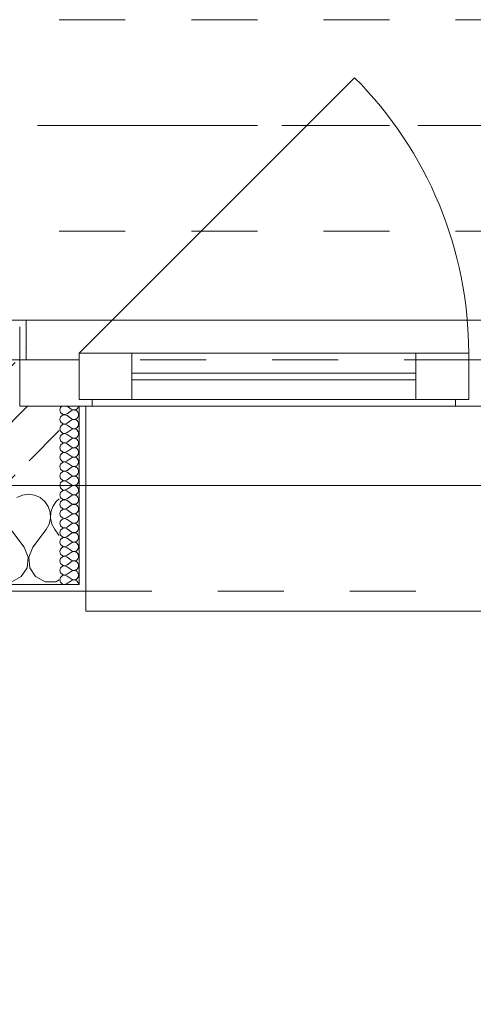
# Model space of a CAD drawing. Header units: metres. Extents: x -4 to 100, y -11 to 17.
# Tile 206 of 256: x 19.12 to 19.807, y -0.78 to 0.71. Entities that reach past the tile are written whole.
import ezdxf

# ---------------------------------------------------------------- set-up
doc = ezdxf.new("R2010")
doc.units = ezdxf.units.M
doc.header["$MEASUREMENT"] = 0
for name, pattern in [('Achse', [0.2, 0.1, -0.05, 0, -0.05]), ('Strichlinie doppelt', [0.546806, 0.264583, -0.105833, 0.070556, -0.105833]), ('Strichlinie eng', [0.115, 0.075, -0.04]), ('Untersicht', [0.1, 0.075, -0.025])]:
    doc.linetypes.add(name, pattern=pattern)
for name, color, linetype in [('152 - Bemaßung_ Beschriftung.Ausbau', 7, 'Continuous'), ('451 - Universal.Achsen Raster', 7, 'Continuous'), ('603 - Struktur.Bodenplatte_ Decke Roh', 7, 'Continuous'), ('604 - Struktur.Wand Aussen', 7, 'Continuous'), ('608 - Struktur.Träger', 7, 'Continuous'), ('650 - Abdeckung.Fußboden Aufbau', 7, 'Continuous'), ('Neubau_653 - Abdeckung.TB Verkofferung', 7, 'Continuous')]:
    doc.layers.add(name, color=color, linetype=linetype)
doc.styles.add('ERSTELLTER_STIL_2', font='txt')
doc.dimstyles.new('ERSTELLTER_STIL__5', dxfattribs={"dimtxt": 0.1, "dimasz": 0.0532, "dimexe": 0.18, "dimexo": 0.0625, "dimgap": 0, "dimtad": 1, "dimtih": 1, "dimtoh": 1, "dimzin": 0, "dimdsep": 46, "dimtxsty": 'ERSTELLTER_STIL_2', "dimblk": 'ARROWHEAD_2', "dimblk1": 'ARROWHEAD_2', "dimblk2": 'ARROWHEAD_2', "dimcen": 0.09, "dimse1": 1, "dimse2": 1, "dimclrd": 7, "dimclre": 7, "dimclrt": 7, "dimazin": 0, "dimtfac": 1, "dimtdec": 4, "dimtmove": 0, "dimatfit": 3, "dimfxl": 1, "dimtolj": 1, "dimtzin": 0, "dimarcsym": 0})
pattern_1 = [(0, (0, 0), (0, 0.08660254), [0, -0.05]), (0, (0.025, 0.0433), (0, 0.08660254), [0, -0.05])]

# ---------------------------------------------------------------- blocks, each defined once
blk = doc.blocks.new('*X122')
at = {"layer": '604 - Struktur.Wand Aussen', "color": 7, "linetype": 'Continuous', "lineweight": 5}
for p, q in [((19.1242, -0.0096), (19.1158, -0.0133)), ((19.1333, -0.0083), (19.1242, -0.0096)), ((19.1424, -0.0096), (19.1333, -0.0083)), ((19.1509, -0.0133), (19.1424, -0.0096)), ((19.1579, -0.0192), (19.1509, -0.0133)), ((19.1631, -0.0268), (19.1579, -0.0192)), ((19.1661, -0.0355), (19.1631, -0.0268)), ((19.1702, -0.0268), (19.1672, -0.0355)), ((19.1754, -0.0192), (19.1702, -0.0268)), ((19.18, -0.0154), (19.1754, -0.0192)), ((19.1645, -0.0536), (19.1665, -0.0447)), ((19.1665, -0.0447), (19.1661, -0.0355)), ((19.1672, -0.0355), (19.1668, -0.0447)), ((19.1668, -0.0447), (19.1689, -0.0536)), ((19.16, -0.0617), (19.1645, -0.0536)), ((19.1689, -0.0536), (19.1733, -0.0617)), ((19.1267, -0.0883), (19.1067, -0.0617)), ((19.14, -0.0883), (19.16, -0.0617)), ((19.18, -0.0706), (19.1733, -0.0617)), ((19.133, -0.1033), (19.1267, -0.0883)), ((19.14, -0.0883), (19.1337, -0.1033)), ((19.1314, -0.1195), (19.133, -0.1033)), ((19.1337, -0.1033), (19.1352, -0.1195)), ((19.1081, -0.1407), (19.1224, -0.133)), ((19.1224, -0.133), (19.1314, -0.1195)), ((19.1352, -0.1195), (19.1442, -0.133)), ((19.1442, -0.133), (19.1585, -0.1407)), ((19.1585, -0.1407), (19.1748, -0.1407)), ((19.1748, -0.1407), (19.18, -0.1379))]:
    blk.add_line(p, q, dxfattribs=at)
blk = doc.blocks.new('*X143')
at = {"layer": '604 - Struktur.Wand Aussen', "color": 7, "linetype": 'Continuous', "lineweight": 5}
for p, q in [((19.1818, 0.123), (19.1807, 0.1193)), ((19.1807, 0.1193), (19.1818, 0.1155)), ((19.1839, 0.125), (19.1818, 0.123)), ((19.1921, 0.125), (19.1979, 0.1207)), ((19.1979, 0.1207), (19.1996, 0.1198)), ((19.1996, 0.1198), (19.2015, 0.1193)), ((19.2015, 0.1193), (19.1996, 0.1188)), ((19.2015, 0.1193), (19.2035, 0.1194)), ((19.2035, 0.1192), (19.2015, 0.1193)), ((19.2035, 0.1194), (19.2053, 0.12)), ((19.2053, 0.12), (19.207, 0.1212)), ((19.207, 0.1212), (19.2082, 0.1227)), ((19.2082, 0.1227), (19.209, 0.1245)), ((19.209, 0.1245), (19.2091, 0.125)), ((19.1818, 0.1088), (19.1807, 0.105)), ((19.1807, 0.105), (19.1818, 0.1012)), ((19.1818, 0.1155), (19.1847, 0.1129)), ((19.1847, 0.1114), (19.1818, 0.1088)), ((19.1847, 0.1129), (19.1885, 0.1122)), ((19.1885, 0.1121), (19.1847, 0.1114)), ((19.1885, 0.1122), (19.1921, 0.1136)), ((19.1921, 0.1107), (19.1885, 0.1121)), ((19.1921, 0.1136), (19.1979, 0.1179)), ((19.1921, 0.1107), (19.1979, 0.1064)), ((19.1996, 0.1188), (19.1979, 0.1179)), ((19.1979, 0.1064), (19.1996, 0.1055)), ((19.1996, 0.1045), (19.1979, 0.1036)), ((19.1996, 0.1055), (19.2015, 0.105)), ((19.2015, 0.105), (19.1996, 0.1045)), ((19.2015, 0.105), (19.2035, 0.1051)), ((19.2035, 0.1049), (19.2015, 0.105)), ((19.2053, 0.1185), (19.2035, 0.1192)), ((19.2035, 0.1051), (19.2053, 0.1058)), ((19.2053, 0.1042), (19.2035, 0.1049)), ((19.207, 0.1174), (19.2053, 0.1185)), ((19.2053, 0.1058), (19.207, 0.1069)), ((19.2082, 0.1159), (19.207, 0.1174)), ((19.207, 0.1069), (19.2082, 0.1084)), ((19.209, 0.1141), (19.2082, 0.1159)), ((19.2082, 0.1084), (19.209, 0.1102)), ((19.2093, 0.1121), (19.209, 0.1141)), ((19.209, 0.1102), (19.2093, 0.1121)), ((19.1818, 0.0945), (19.1807, 0.0907)), ((19.1807, 0.0907), (19.1818, 0.087)), ((19.1818, 0.1012), (19.1847, 0.0986)), ((19.1847, 0.0971), (19.1818, 0.0945)), ((19.1847, 0.0986), (19.1885, 0.0979)), ((19.1885, 0.0978), (19.1847, 0.0971)), ((19.1885, 0.0979), (19.1921, 0.0993)), ((19.1921, 0.0964), (19.1885, 0.0978)), ((19.1921, 0.0993), (19.1979, 0.1036)), ((19.1921, 0.0964), (19.1979, 0.0921)), ((19.1979, 0.0921), (19.1996, 0.0912)), ((19.1996, 0.0902), (19.1979, 0.0893)), ((19.1996, 0.0912), (19.2015, 0.0907)), ((19.2015, 0.0907), (19.1996, 0.0902)), ((19.2015, 0.0907), (19.2035, 0.0908)), ((19.2035, 0.0906), (19.2015, 0.0907)), ((19.2035, 0.0908), (19.2053, 0.0915)), ((19.2053, 0.09), (19.2035, 0.0906)), ((19.207, 0.1031), (19.2053, 0.1042)), ((19.2053, 0.0915), (19.207, 0.0926)), ((19.207, 0.0888), (19.2053, 0.09)), ((19.2082, 0.1016), (19.207, 0.1031)), ((19.207, 0.0926), (19.2082, 0.0941)), ((19.209, 0.0998), (19.2082, 0.1016)), ((19.2082, 0.0941), (19.209, 0.0959)), ((19.2093, 0.0979), (19.209, 0.0998)), ((19.209, 0.0959), (19.2093, 0.0979)), ((19.1818, 0.0802), (19.1807, 0.0764)), ((19.1807, 0.0764), (19.1818, 0.0727)), ((19.1818, 0.087), (19.1847, 0.0843)), ((19.1847, 0.0828), (19.1818, 0.0802)), ((19.1847, 0.0843), (19.1885, 0.0836)), ((19.1885, 0.0835), (19.1847, 0.0828)), ((19.1885, 0.0836), (19.1921, 0.085)), ((19.1921, 0.0821), (19.1885, 0.0835)), ((19.1921, 0.085), (19.1979, 0.0893)), ((19.1921, 0.0821), (19.1979, 0.0779)), ((19.1921, 0.0707), (19.1979, 0.075)), ((19.1979, 0.0779), (19.1996, 0.0769)), ((19.1996, 0.076), (19.1979, 0.075)), ((19.1996, 0.0769), (19.2015, 0.0765)), ((19.2015, 0.0764), (19.1996, 0.076)), ((19.2015, 0.0765), (19.2035, 0.0766)), ((19.2035, 0.0763), (19.2015, 0.0764)), ((19.2035, 0.0766), (19.2053, 0.0772)), ((19.2053, 0.0757), (19.2035, 0.0763)), ((19.2053, 0.0772), (19.207, 0.0783)), ((19.207, 0.0746), (19.2053, 0.0757)), ((19.2082, 0.0873), (19.207, 0.0888)), ((19.207, 0.0783), (19.2082, 0.0798)), ((19.2082, 0.073), (19.207, 0.0746)), ((19.209, 0.0855), (19.2082, 0.0873)), ((19.2082, 0.0798), (19.209, 0.0816)), ((19.2093, 0.0836), (19.209, 0.0855)), ((19.209, 0.0816), (19.2093, 0.0836)), ((19.1818, 0.0659), (19.1807, 0.0621)), ((19.1807, 0.0621), (19.1818, 0.0584)), ((19.1818, 0.0727), (19.1847, 0.07)), ((19.1847, 0.0685), (19.1818, 0.0659)), ((19.1847, 0.07), (19.1885, 0.0693)), ((19.1885, 0.0693), (19.1847, 0.0685)), ((19.1885, 0.0693), (19.1921, 0.0707)), ((19.1921, 0.0679), (19.1885, 0.0693)), ((19.1921, 0.0679), (19.1979, 0.0636)), ((19.1921, 0.0564), (19.1979, 0.0607)), ((19.1979, 0.0636), (19.1996, 0.0626)), ((19.1996, 0.0617), (19.1979, 0.0607)), ((19.1996, 0.0626), (19.2015, 0.0622)), ((19.2015, 0.0621), (19.1996, 0.0617)), ((19.2015, 0.0622), (19.2035, 0.0623)), ((19.2035, 0.062), (19.2015, 0.0621)), ((19.2035, 0.0623), (19.2053, 0.0629)), ((19.2053, 0.0614), (19.2035, 0.062)), ((19.2053, 0.0629), (19.207, 0.064)), ((19.207, 0.0603), (19.2053, 0.0614)), ((19.207, 0.064), (19.2082, 0.0655)), ((19.2082, 0.0588), (19.207, 0.0603)), ((19.209, 0.0712), (19.2082, 0.073)), ((19.2082, 0.0655), (19.209, 0.0673)), ((19.2093, 0.0693), (19.209, 0.0712)), ((19.209, 0.0673), (19.2093, 0.0693)), ((19.1818, 0.0516), (19.1807, 0.0479)), ((19.1807, 0.0479), (19.1818, 0.0441)), ((19.1818, 0.0584), (19.1847, 0.0558)), ((19.1847, 0.0542), (19.1818, 0.0516)), ((19.1847, 0.0558), (19.1885, 0.055)), ((19.1885, 0.055), (19.1847, 0.0542)), ((19.1885, 0.055), (19.1921, 0.0564)), ((19.1921, 0.0536), (19.1885, 0.055)), ((19.1921, 0.0536), (19.1979, 0.0493)), ((19.1921, 0.0421), (19.1979, 0.0464)), ((19.1979, 0.0493), (19.1996, 0.0483)), ((19.1996, 0.0474), (19.1979, 0.0464)), ((19.1996, 0.0483), (19.2015, 0.0479)), ((19.2015, 0.0478), (19.1996, 0.0474)), ((19.2015, 0.0479), (19.2035, 0.048)), ((19.2035, 0.0477), (19.2015, 0.0478)), ((19.2035, 0.048), (19.2053, 0.0486)), ((19.2053, 0.0471), (19.2035, 0.0477)), ((19.2053, 0.0486), (19.207, 0.0497)), ((19.207, 0.046), (19.2053, 0.0471)), ((19.207, 0.0497), (19.2082, 0.0512)), ((19.2082, 0.0445), (19.207, 0.046)), ((19.209, 0.057), (19.2082, 0.0588)), ((19.2082, 0.0512), (19.209, 0.053)), ((19.2093, 0.055), (19.209, 0.057)), ((19.209, 0.053), (19.2093, 0.055)), ((19.1818, 0.0373), (19.1807, 0.0336)), ((19.1807, 0.0336), (19.1818, 0.0298)), ((19.1818, 0.0441), (19.1847, 0.0415)), ((19.1847, 0.04), (19.1818, 0.0373)), ((19.1818, 0.0298), (19.1847, 0.0272)), ((19.1847, 0.0415), (19.1885, 0.0407)), ((19.1885, 0.0407), (19.1847, 0.04)), ((19.1885, 0.0407), (19.1921, 0.0421)), ((19.1921, 0.0393), (19.1885, 0.0407)), ((19.1921, 0.0393), (19.1979, 0.035)), ((19.1921, 0.0279), (19.1979, 0.0321)), ((19.1979, 0.035), (19.1996, 0.034)), ((19.1996, 0.0331), (19.1979, 0.0321)), ((19.1996, 0.034), (19.2015, 0.0336)), ((19.2015, 0.0335), (19.1996, 0.0331)), ((19.2015, 0.0336), (19.2035, 0.0337)), ((19.2035, 0.0334), (19.2015, 0.0335)), ((19.2035, 0.0337), (19.2053, 0.0343)), ((19.2053, 0.0328), (19.2035, 0.0334)), ((19.2053, 0.0343), (19.207, 0.0354)), ((19.207, 0.0317), (19.2053, 0.0328)), ((19.207, 0.0354), (19.2082, 0.037)), ((19.2082, 0.0302), (19.207, 0.0317)), ((19.209, 0.0427), (19.2082, 0.0445)), ((19.2082, 0.037), (19.209, 0.0388)), ((19.209, 0.0284), (19.2082, 0.0302)), ((19.2093, 0.0407), (19.209, 0.0427)), ((19.209, 0.0388), (19.2093, 0.0407)), ((19.1818, 0.023), (19.1807, 0.0193)), ((19.1807, 0.0193), (19.1818, 0.0155)), ((19.1847, 0.0257), (19.1818, 0.023)), ((19.1818, 0.0155), (19.1847, 0.0129)), ((19.1847, 0.0272), (19.1885, 0.0265)), ((19.1885, 0.0264), (19.1847, 0.0257)), ((19.1885, 0.0265), (19.1921, 0.0279)), ((19.1921, 0.025), (19.1885, 0.0264)), ((19.1921, 0.025), (19.1979, 0.0207)), ((19.1921, 0.0136), (19.1979, 0.0179)), ((19.1979, 0.0207), (19.1996, 0.0198)), ((19.1996, 0.0188), (19.1979, 0.0179)), ((19.1996, 0.0198), (19.2015, 0.0193)), ((19.2015, 0.0193), (19.1996, 0.0188)), ((19.2015, 0.0193), (19.2035, 0.0194)), ((19.2035, 0.0192), (19.2015, 0.0193)), ((19.2035, 0.0194), (19.2053, 0.02)), ((19.2053, 0.0185), (19.2035, 0.0192)), ((19.2053, 0.02), (19.207, 0.0212)), ((19.207, 0.0174), (19.2053, 0.0185)), ((19.207, 0.0212), (19.2082, 0.0227)), ((19.2082, 0.0159), (19.207, 0.0174)), ((19.2082, 0.0227), (19.209, 0.0245)), ((19.209, 0.0141), (19.2082, 0.0159)), ((19.2093, 0.0264), (19.209, 0.0284)), ((19.209, 0.0245), (19.2093, 0.0264)), ((19.1818, 0.0088), (19.1807, 0.005)), ((19.1807, 0.005), (19.1818, 0.0012)), ((19.1847, 0.0114), (19.1818, 0.0088)), ((19.1818, 0.0012), (19.1847, -0.0014)), ((19.1847, 0.0129), (19.1885, 0.0122)), ((19.1885, 0.0121), (19.1847, 0.0114)), ((19.1885, 0.0122), (19.1921, 0.0136)), ((19.1921, 0.0107), (19.1885, 0.0121)), ((19.1921, 0.0107), (19.1979, 0.0064)), ((19.1921, -0.0007), (19.1979, 0.0036)), ((19.1979, 0.0064), (19.1996, 0.0055)), ((19.1996, 0.0045), (19.1979, 0.0036)), ((19.1996, 0.0055), (19.2015, 0.005)), ((19.2015, 0.005), (19.1996, 0.0045)), ((19.2015, 0.005), (19.2035, 0.0051)), ((19.2035, 0.0049), (19.2015, 0.005)), ((19.2035, 0.0051), (19.2053, 0.0058)), ((19.2053, 0.0042), (19.2035, 0.0049)), ((19.2053, 0.0058), (19.207, 0.0069)), ((19.207, 0.0031), (19.2053, 0.0042)), ((19.207, 0.0069), (19.2082, 0.0084)), ((19.2082, 0.0016), (19.207, 0.0031)), ((19.2082, 0.0084), (19.209, 0.0102)), ((19.209, -0.0002), (19.2082, 0.0016)), ((19.2093, 0.0121), (19.209, 0.0141)), ((19.209, 0.0102), (19.2093, 0.0121)), ((19.1818, -0.0055), (19.1807, -0.0093)), ((19.1807, -0.0093), (19.1818, -0.013)), ((19.1847, -0.0029), (19.1818, -0.0055)), ((19.1818, -0.013), (19.1847, -0.0157)), ((19.1847, -0.0014), (19.1885, -0.0021)), ((19.1885, -0.0022), (19.1847, -0.0029)), ((19.1885, -0.0021), (19.1921, -0.0007)), ((19.1921, -0.0036), (19.1885, -0.0022)), ((19.1921, -0.0036), (19.1979, -0.0079)), ((19.1921, -0.015), (19.1979, -0.0107)), ((19.1979, -0.0079), (19.1996, -0.0088)), ((19.1996, -0.0098), (19.1979, -0.0107)), ((19.1996, -0.0088), (19.2015, -0.0093)), ((19.2015, -0.0093), (19.1996, -0.0098)), ((19.2015, -0.0093), (19.2035, -0.0092)), ((19.2035, -0.0094), (19.2015, -0.0093)), ((19.2035, -0.0092), (19.2053, -0.0085)), ((19.2053, -0.01), (19.2035, -0.0094)), ((19.2053, -0.0085), (19.207, -0.0074)), ((19.207, -0.0112), (19.2053, -0.01)), ((19.207, -0.0074), (19.2082, -0.0059)), ((19.2082, -0.0127), (19.207, -0.0112)), ((19.2082, -0.0059), (19.209, -0.0041)), ((19.209, -0.0145), (19.2082, -0.0127)), ((19.2093, -0.0021), (19.209, -0.0002)), ((19.209, -0.0041), (19.2093, -0.0021)), ((19.2093, -0.0164), (19.209, -0.0145)), ((19.1818, -0.0198), (19.1807, -0.0236)), ((19.1807, -0.0236), (19.1818, -0.0273)), ((19.1847, -0.0172), (19.1818, -0.0198)), ((19.1818, -0.0273), (19.1847, -0.03)), ((19.1847, -0.0157), (19.1885, -0.0164)), ((19.1885, -0.0165), (19.1847, -0.0172)), ((19.1885, -0.0164), (19.1921, -0.015)), ((19.1921, -0.0179), (19.1885, -0.0165)), ((19.1885, -0.0307), (19.1921, -0.0293)), ((19.1921, -0.0179), (19.1979, -0.0221)), ((19.1921, -0.0293), (19.1979, -0.025)), ((19.1979, -0.0221), (19.1996, -0.0231)), ((19.1996, -0.024), (19.1979, -0.025)), ((19.1996, -0.0231), (19.2015, -0.0235)), ((19.2015, -0.0236), (19.1996, -0.024)), ((19.2015, -0.0235), (19.2035, -0.0234)), ((19.2035, -0.0237), (19.2015, -0.0236)), ((19.2035, -0.0234), (19.2053, -0.0228)), ((19.2053, -0.0243), (19.2035, -0.0237)), ((19.2053, -0.0228), (19.207, -0.0217)), ((19.207, -0.0254), (19.2053, -0.0243)), ((19.207, -0.0217), (19.2082, -0.0202)), ((19.2082, -0.027), (19.207, -0.0254)), ((19.2082, -0.0202), (19.209, -0.0184)), ((19.209, -0.0288), (19.2082, -0.027)), ((19.209, -0.0184), (19.2093, -0.0164)), ((19.2093, -0.0307), (19.209, -0.0288)), ((19.1818, -0.0341), (19.1807, -0.0379)), ((19.1807, -0.0379), (19.1818, -0.0416)), ((19.1847, -0.0315), (19.1818, -0.0341)), ((19.1818, -0.0416), (19.1847, -0.0442)), ((19.1847, -0.03), (19.1885, -0.0307)), ((19.1885, -0.0307), (19.1847, -0.0315)), ((19.1847, -0.0442), (19.1885, -0.045)), ((19.1921, -0.0321), (19.1885, -0.0307)), ((19.1885, -0.045), (19.1921, -0.0436)), ((19.1921, -0.0321), (19.1979, -0.0364)), ((19.1921, -0.0436), (19.1979, -0.0393)), ((19.1979, -0.0364), (19.1996, -0.0374)), ((19.1996, -0.0383), (19.1979, -0.0393)), ((19.1996, -0.0374), (19.2015, -0.0378)), ((19.2015, -0.0379), (19.1996, -0.0383)), ((19.2015, -0.0378), (19.2035, -0.0377)), ((19.2035, -0.038), (19.2015, -0.0379)), ((19.2035, -0.0377), (19.2053, -0.0371)), ((19.2053, -0.0386), (19.2035, -0.038)), ((19.2053, -0.0371), (19.207, -0.036)), ((19.207, -0.0397), (19.2053, -0.0386)), ((19.207, -0.036), (19.2082, -0.0345)), ((19.2082, -0.0412), (19.207, -0.0397)), ((19.2082, -0.0345), (19.209, -0.0327)), ((19.209, -0.043), (19.2082, -0.0412)), ((19.209, -0.0327), (19.2093, -0.0307)), ((19.2093, -0.045), (19.209, -0.043)), ((19.1818, -0.0484), (19.1807, -0.0521)), ((19.1807, -0.0521), (19.1818, -0.0559)), ((19.1847, -0.0458), (19.1818, -0.0484)), ((19.1818, -0.0559), (19.1847, -0.0585)), ((19.1885, -0.045), (19.1847, -0.0458)), ((19.1847, -0.0585), (19.1885, -0.0593)), ((19.1885, -0.0593), (19.1847, -0.06)), ((19.1921, -0.0464), (19.1885, -0.045)), ((19.1885, -0.0593), (19.1921, -0.0579)), ((19.1921, -0.0607), (19.1885, -0.0593)), ((19.1921, -0.0464), (19.1979, -0.0507)), ((19.1921, -0.0579), (19.1979, -0.0536)), ((19.1979, -0.0507), (19.1996, -0.0517)), ((19.1996, -0.0526), (19.1979, -0.0536)), ((19.1996, -0.0517), (19.2015, -0.0521)), ((19.2015, -0.0522), (19.1996, -0.0526)), ((19.2015, -0.0521), (19.2035, -0.052)), ((19.2035, -0.0523), (19.2015, -0.0522)), ((19.2035, -0.052), (19.2053, -0.0514)), ((19.2053, -0.0529), (19.2035, -0.0523)), ((19.2053, -0.0514), (19.207, -0.0503)), ((19.207, -0.054), (19.2053, -0.0529)), ((19.207, -0.0503), (19.2082, -0.0488)), ((19.2082, -0.0555), (19.207, -0.054)), ((19.2082, -0.0488), (19.209, -0.047)), ((19.209, -0.0573), (19.2082, -0.0555)), ((19.209, -0.047), (19.2093, -0.045)), ((19.2093, -0.0593), (19.209, -0.0573)), ((19.209, -0.0612), (19.2093, -0.0593)), ((19.1818, -0.0627), (19.1807, -0.0664)), ((19.1807, -0.0664), (19.1818, -0.0702)), ((19.1847, -0.06), (19.1818, -0.0627)), ((19.1818, -0.0702), (19.1847, -0.0728)), ((19.1847, -0.0743), (19.1818, -0.077)), ((19.1847, -0.0728), (19.1885, -0.0735)), ((19.1885, -0.0736), (19.1847, -0.0743)), ((19.1885, -0.0735), (19.1921, -0.0721)), ((19.1921, -0.075), (19.1885, -0.0736)), ((19.1921, -0.0607), (19.1979, -0.065)), ((19.1921, -0.0721), (19.1979, -0.0679)), ((19.1979, -0.065), (19.1996, -0.066)), ((19.1996, -0.0669), (19.1979, -0.0679)), ((19.1996, -0.066), (19.2015, -0.0664)), ((19.2015, -0.0665), (19.1996, -0.0669)), ((19.2015, -0.0664), (19.2035, -0.0663)), ((19.2035, -0.0666), (19.2015, -0.0665)), ((19.2035, -0.0663), (19.2053, -0.0657)), ((19.2053, -0.0672), (19.2035, -0.0666)), ((19.2053, -0.0657), (19.207, -0.0646)), ((19.207, -0.0683), (19.2053, -0.0672)), ((19.207, -0.0646), (19.2082, -0.063)), ((19.2082, -0.0698), (19.207, -0.0683)), ((19.2082, -0.063), (19.209, -0.0612)), ((19.209, -0.0716), (19.2082, -0.0698)), ((19.2093, -0.0736), (19.209, -0.0716)), ((19.209, -0.0755), (19.2093, -0.0736)), ((19.1818, -0.077), (19.1807, -0.0807)), ((19.1807, -0.0807), (19.1818, -0.0845)), ((19.1818, -0.0845), (19.1847, -0.0871)), ((19.1847, -0.0886), (19.1818, -0.0912)), ((19.1847, -0.0871), (19.1885, -0.0878)), ((19.1885, -0.0879), (19.1847, -0.0886)), ((19.1885, -0.0878), (19.1921, -0.0864)), ((19.1921, -0.0893), (19.1885, -0.0879)), ((19.1921, -0.075), (19.1979, -0.0793)), ((19.1921, -0.0864), (19.1979, -0.0821)), ((19.1921, -0.0893), (19.1979, -0.0936)), ((19.1979, -0.0793), (19.1996, -0.0802)), ((19.1996, -0.0812), (19.1979, -0.0821)), ((19.1996, -0.0802), (19.2015, -0.0807)), ((19.2015, -0.0807), (19.1996, -0.0812)), ((19.2015, -0.0807), (19.2035, -0.0806)), ((19.2035, -0.0808), (19.2015, -0.0807)), ((19.2035, -0.0806), (19.2053, -0.08)), ((19.2053, -0.0815), (19.2035, -0.0808)), ((19.2053, -0.08), (19.207, -0.0788)), ((19.207, -0.0826), (19.2053, -0.0815)), ((19.207, -0.0788), (19.2082, -0.0773)), ((19.2082, -0.0841), (19.207, -0.0826)), ((19.2082, -0.0773), (19.209, -0.0755)), ((19.209, -0.0859), (19.2082, -0.0841)), ((19.2093, -0.0879), (19.209, -0.0859)), ((19.209, -0.0898), (19.2093, -0.0879)), ((19.1818, -0.0912), (19.1807, -0.095)), ((19.1807, -0.095), (19.1818, -0.0988)), ((19.1818, -0.0988), (19.1847, -0.1014)), ((19.1847, -0.1029), (19.1818, -0.1055)), ((19.1847, -0.1014), (19.1885, -0.1021)), ((19.1885, -0.1022), (19.1847, -0.1029)), ((19.1885, -0.1021), (19.1921, -0.1007)), ((19.1921, -0.1036), (19.1885, -0.1022)), ((19.1921, -0.1007), (19.1979, -0.0964)), ((19.1921, -0.1036), (19.1979, -0.1079)), ((19.1979, -0.0936), (19.1996, -0.0945)), ((19.1996, -0.0955), (19.1979, -0.0964)), ((19.1996, -0.0945), (19.2015, -0.095)), ((19.2015, -0.095), (19.1996, -0.0955)), ((19.2015, -0.095), (19.2035, -0.0949)), ((19.2035, -0.0951), (19.2015, -0.095)), ((19.2035, -0.0949), (19.2053, -0.0942)), ((19.2053, -0.0958), (19.2035, -0.0951)), ((19.2053, -0.0942), (19.207, -0.0931)), ((19.207, -0.0969), (19.2053, -0.0958)), ((19.207, -0.0931), (19.2082, -0.0916)), ((19.2082, -0.0984), (19.207, -0.0969)), ((19.2082, -0.0916), (19.209, -0.0898)), ((19.209, -0.1002), (19.2082, -0.0984)), ((19.2082, -0.1059), (19.209, -0.1041)), ((19.2093, -0.1021), (19.209, -0.1002)), ((19.209, -0.1041), (19.2093, -0.1021)), ((19.1818, -0.1055), (19.1807, -0.1093)), ((19.1807, -0.1093), (19.1818, -0.113)), ((19.1818, -0.113), (19.1847, -0.1157)), ((19.1847, -0.1172), (19.1818, -0.1198)), ((19.1847, -0.1157), (19.1885, -0.1164)), ((19.1885, -0.1165), (19.1847, -0.1172)), ((19.1885, -0.1164), (19.1921, -0.115)), ((19.1921, -0.1179), (19.1885, -0.1165)), ((19.1921, -0.115), (19.1979, -0.1107)), ((19.1921, -0.1179), (19.1979, -0.1221)), ((19.1979, -0.1079), (19.1996, -0.1088)), ((19.1996, -0.1098), (19.1979, -0.1107)), ((19.1996, -0.1088), (19.2015, -0.1093)), ((19.2015, -0.1093), (19.1996, -0.1098)), ((19.2015, -0.1093), (19.2035, -0.1092)), ((19.2035, -0.1094), (19.2015, -0.1093)), ((19.2035, -0.1092), (19.2053, -0.1085)), ((19.2053, -0.11), (19.2035, -0.1094)), ((19.2053, -0.1085), (19.207, -0.1074)), ((19.207, -0.1112), (19.2053, -0.11)), ((19.207, -0.1074), (19.2082, -0.1059)), ((19.2082, -0.1127), (19.207, -0.1112)), ((19.209, -0.1145), (19.2082, -0.1127)), ((19.2082, -0.1202), (19.209, -0.1184)), ((19.2093, -0.1164), (19.209, -0.1145)), ((19.209, -0.1184), (19.2093, -0.1164)), ((19.1818, -0.1198), (19.1807, -0.1236)), ((19.1807, -0.1236), (19.1818, -0.1273)), ((19.1818, -0.1341), (19.1807, -0.1379)), ((19.1818, -0.1273), (19.1847, -0.13)), ((19.1847, -0.1315), (19.1818, -0.1341)), ((19.1847, -0.13), (19.1885, -0.1307)), ((19.1885, -0.1307), (19.1847, -0.1315)), ((19.1885, -0.1307), (19.1921, -0.1293)), ((19.1921, -0.1321), (19.1885, -0.1307)), ((19.1921, -0.1293), (19.1979, -0.125)), ((19.1921, -0.1321), (19.1979, -0.1364)), ((19.1979, -0.1221), (19.1996, -0.1231)), ((19.1996, -0.124), (19.1979, -0.125)), ((19.1996, -0.1231), (19.2015, -0.1235)), ((19.2015, -0.1236), (19.1996, -0.124)), ((19.2015, -0.1235), (19.2035, -0.1234)), ((19.2035, -0.1237), (19.2015, -0.1236)), ((19.2035, -0.1234), (19.2053, -0.1228)), ((19.2053, -0.1243), (19.2035, -0.1237)), ((19.2053, -0.1228), (19.207, -0.1217)), ((19.207, -0.1254), (19.2053, -0.1243)), ((19.207, -0.1217), (19.2082, -0.1202)), ((19.2082, -0.127), (19.207, -0.1254)), ((19.209, -0.1288), (19.2082, -0.127)), ((19.2082, -0.1345), (19.209, -0.1327)), ((19.2093, -0.1307), (19.209, -0.1288)), ((19.209, -0.1327), (19.2093, -0.1307)), ((19.1807, -0.1379), (19.1818, -0.1416)), ((19.1818, -0.1416), (19.1847, -0.1442)), ((19.1847, -0.1442), (19.1885, -0.145)), ((19.1885, -0.145), (19.1921, -0.1436)), ((19.1921, -0.1436), (19.1979, -0.1393)), ((19.1979, -0.1364), (19.1996, -0.1374)), ((19.1996, -0.1383), (19.1979, -0.1393)), ((19.1996, -0.1374), (19.2015, -0.1378)), ((19.2015, -0.1379), (19.1996, -0.1383)), ((19.2015, -0.1378), (19.2035, -0.1377)), ((19.2035, -0.138), (19.2015, -0.1379)), ((19.2035, -0.1377), (19.2053, -0.1371)), ((19.2053, -0.1386), (19.2035, -0.138)), ((19.2053, -0.1371), (19.207, -0.136)), ((19.207, -0.1397), (19.2053, -0.1386)), ((19.207, -0.136), (19.2082, -0.1345)), ((19.2082, -0.1412), (19.207, -0.1397)), ((19.209, -0.143), (19.2082, -0.1412)), ((19.2093, -0.145), (19.209, -0.143))]:
    blk.add_line(p, q, dxfattribs=at)
blk = doc.blocks.new('*D452')
at = {"layer": '152 - Bemaßung_ Beschriftung.Ausbau', "color": 7, "linetype": 'Continuous', "lineweight": 5}
for p, q in [((17.92, -4.1125), (17.92, -4.0075)), ((19.12, -4.1125), (19.12, -4.0075)), ((17.9402, -4.025), (17.8998, -4.095)), ((19.1402, -4.025), (19.0998, -4.095)), ((15.52, -4.06), (17.92, -4.06)), ((17.92, -4.06), (19.12, -4.06)), ((19.12, -4.06), (21.52, -4.06))]:
    blk.add_line(p, q, dxfattribs=at)
at = {"layer": '152 - Bemaßung_ Beschriftung.Ausbau', "color": 7, "lineweight": 5, "insert": (18.387, -4.04), "char_height": 0.1, "attachment_point": 7, "style": 'ERSTELLTER_STIL_2'}
blk.add_mtext('\\A1;{\\pql;\\fArial|b0|i0|c0|p38;1,20}', dxfattribs=at)
blk = doc.blocks.new('ARROWHEAD_2')
at = {"color": 0, "linetype": 'Continuous', "lineweight": 0}
for p, q in [((-0.378, -0.655), (0.378, 0.655)), ((0, 0), (-1, 0))]:
    blk.add_line(p, q, dxfattribs=at)
blk = doc.blocks.new('*D453')
at = {"layer": '152 - Bemaßung_ Beschriftung.Ausbau', "color": 7, "linetype": 'Continuous', "lineweight": 5}
for p, q in [((19.1402, -4.025), (19.0998, -4.095)), ((21.5402, -4.025), (21.4998, -4.095)), ((19.12, -4.06), (21.52, -4.06))]:
    blk.add_line(p, q, dxfattribs=at)
at = {"layer": '152 - Bemaßung_ Beschriftung.Ausbau', "color": 7, "lineweight": 5, "char_height": 0.1, "attachment_point": 7, "style": 'ERSTELLTER_STIL_2'}
for s, insert in [('\\A1;{\\pql;\\fArial|b0|i0|c0|p38;2,40}', (20.187, -4.04)), ('\\A1;{\\pql;\\fArial|b0|i0|c0|p38;2,01}', (20.187, -4.18))]:
    blk.add_mtext(s, dxfattribs=dict(at, insert=insert))
blk = doc.blocks.new('*D454')
at = {"layer": '152 - Bemaßung_ Beschriftung.Ausbau', "color": 7, "linetype": 'Continuous', "lineweight": 5}
for p, q in [((21.52, -4.1125), (21.52, -4.0075)), ((22.74, -4.1125), (22.74, -4.0075)), ((21.5402, -4.025), (21.4998, -4.095)), ((22.7602, -4.025), (22.7198, -4.095)), ((19.12, -4.06), (21.52, -4.06)), ((21.52, -4.06), (22.74, -4.06)), ((22.74, -4.06), (25.14, -4.06))]:
    blk.add_line(p, q, dxfattribs=at)
at = {"layer": '152 - Bemaßung_ Beschriftung.Ausbau', "color": 7, "lineweight": 5, "insert": (21.997, -4.04), "char_height": 0.1, "attachment_point": 7, "style": 'ERSTELLTER_STIL_2'}
blk.add_mtext('\\A1;{\\pql;\\fArial|b0|i0|c0|p38;1,22}', dxfattribs=at)
blk = doc.blocks.new('*D488')
at = {"layer": '152 - Bemaßung_ Beschriftung.Ausbau', "color": 7, "linetype": 'Continuous', "lineweight": 5}
for p, q in [((18.61, -4.6125), (18.61, -4.5075)), ((18.4702, -4.525), (18.4298, -4.595)), ((18.6302, -4.525), (18.5898, -4.595)), ((18.45, -4.56), (18.61, -4.56)), ((18.61, -4.56), (22.04, -4.56))]:
    blk.add_line(p, q, dxfattribs=at)
blk = doc.blocks.new('*D489')
at = {"layer": '152 - Bemaßung_ Beschriftung.Ausbau', "color": 7, "linetype": 'Continuous', "lineweight": 5}
for p, q in [((22.04, -4.6125), (22.04, -4.5075)), ((18.6302, -4.525), (18.5898, -4.595)), ((22.0602, -4.525), (22.0198, -4.595)), ((18.61, -4.56), (22.04, -4.56)), ((22.04, -4.56), (22.2, -4.56))]:
    blk.add_line(p, q, dxfattribs=at)
at = {"layer": '152 - Bemaßung_ Beschriftung.Ausbau', "color": 7, "lineweight": 5, "char_height": 0.1, "attachment_point": 7, "style": 'ERSTELLTER_STIL_2'}
for s, insert in [('\\A1;{\\pql;\\fArial|b0|i0|c0|p38;3,43}', (20.1161, -4.54)), ('\\A1;{\\pql;\\fArial|b0|i0|c0|p38;16}', (21.868, -4.54))]:
    blk.add_mtext(s, dxfattribs=dict(at, insert=insert))
blk = doc.blocks.new('*D531')
at = {"layer": '152 - Bemaßung_ Beschriftung.Ausbau', "color": 7, "linetype": 'Continuous', "lineweight": 5}
for p, q in [((18.68, -5.1125), (18.68, -5.0075)), ((18.4002, -5.025), (18.3598, -5.095)), ((18.7002, -5.025), (18.6598, -5.095)), ((18.38, -5.06), (18.68, -5.06)), ((18.68, -5.06), (21.98, -5.06))]:
    blk.add_line(p, q, dxfattribs=at)
at = {"layer": '152 - Bemaßung_ Beschriftung.Ausbau', "color": 7, "lineweight": 5, "insert": (18.4541, -5.04), "char_height": 0.1, "attachment_point": 7, "style": 'ERSTELLTER_STIL_2'}
blk.add_mtext('\\A1;{\\pql;\\fArial|b0|i0|c0|p38;30}', dxfattribs=at)
blk = doc.blocks.new('*D532')
at = {"layer": '152 - Bemaßung_ Beschriftung.Ausbau', "color": 7, "linetype": 'Continuous', "lineweight": 5}
for p, q in [((21.98, -5.1125), (21.98, -5.0075)), ((18.7002, -5.025), (18.6598, -5.095)), ((22.0002, -5.025), (21.9598, -5.095)), ((18.68, -5.06), (21.98, -5.06)), ((21.98, -5.06), (22.28, -5.06))]:
    blk.add_line(p, q, dxfattribs=at)
at = {"layer": '152 - Bemaßung_ Beschriftung.Ausbau', "color": 7, "lineweight": 5, "insert": (20.197, -5.04), "char_height": 0.1, "attachment_point": 7, "style": 'ERSTELLTER_STIL_2'}
blk.add_mtext('\\A1;{\\pql;\\fArial|b0|i0|c0|p38;3,30}', dxfattribs=at)
blk = doc.blocks.new('*D562')
at = {"layer": '152 - Bemaßung_ Beschriftung.Ausbau', "color": 7, "linetype": 'Continuous', "lineweight": 5}
for p, q in [((-0.165, -6.1125), (-0.165, -6.0075)), ((62.425, -6.1125), (62.425, -6.0075)), ((-0.1448, -6.025), (-0.1852, -6.095)), ((62.4048, -6.095), (62.4452, -6.025)), ((-0.1992, -6.06), (-0.165, -6.06)), ((-0.165, -6.06), (62.425, -6.06)), ((62.425, -6.06), (62.4593, -6.06))]:
    blk.add_line(p, q, dxfattribs=at)
at = {"layer": '152 - Bemaßung_ Beschriftung.Ausbau', "color": 7, "lineweight": 5, "insert": (30.959, -6.04), "char_height": 0.1, "attachment_point": 7, "style": 'ERSTELLTER_STIL_2'}
blk.add_mtext('\\A1;{\\pql;\\fArial|b0|i0|c0|p38;62,59}', dxfattribs=at)
blk = doc.blocks.new('*D747')
at = {"layer": '152 - Bemaßung_ Beschriftung.Ausbau', "color": 7, "linetype": 'Continuous', "lineweight": 5}
for p, q in [((-0.165, -5.6125), (-0.165, -5.5075)), ((43.74, -5.6125), (43.74, -5.5075)), ((-0.1448, -5.525), (-0.1852, -5.595)), ((43.7602, -5.525), (43.7198, -5.595)), ((-0.1992, -5.56), (-0.165, -5.56)), ((-0.165, -5.56), (43.74, -5.56)), ((43.74, -5.56), (43.89, -5.56))]:
    blk.add_line(p, q, dxfattribs=at)
at = {"layer": '152 - Bemaßung_ Beschriftung.Ausbau', "color": 7, "lineweight": 5, "char_height": 0.1, "attachment_point": 7, "style": 'ERSTELLTER_STIL_2'}
for s, insert in [('\\A1;{\\pql;\\fArial|b0|i0|c0|p38;43,90\\fArial|b0|i0|c0|p38;\\A1{\\H.66x;\\S5^  ;}}', (21.5915, -5.5594)), ('\\A1;{\\pql;\\fArial|b0|i0|c0|p38;15}', (43.7399, -5.5505))]:
    blk.add_mtext(s, dxfattribs=dict(at, insert=insert))

msp = doc.modelspace()

# ---------------------------------------------------------------- hatches: boundary and pattern name
at = {"layer": '604 - Struktur.Wand Aussen', "linetype": 'Continuous', "lineweight": 0, "true_color": 0x000000}
h = msp.add_hatch(dxfattribs=at)
h.set_pattern_fill('Gips_0001', color=18, style=0, pattern_type=2)
h.set_pattern_definition([(45, (0, 0), (-0.01767767, 0.01767767), [0, -0.025])])
h.paths.add_polyline_path([(19.12, 0.255), (19.12, 0.195), (19.13, 0.195), (19.13, 0.255)])
h = msp.add_hatch(dxfattribs=at)
h.set_pattern_fill('Beton__Stahlbeton_0001', color=18, style=0, pattern_type=2)
h.set_pattern_definition([(45, (0, 0), (-0.0848528, 0.0848528), []), (45, (-0.04243, 0.04243), (-0.0848528, 0.0848528), [0.09, -0.03])])
h.paths.add_polyline_path([(17.92, 0.125), (17.86, 0.125), (17.86, 0.005), (19.18, 0.005), (19.18, 0.125), (19.12, 0.125), (19.12, 0.195), (19.12, 0.245), (17.92, 0.245), (17.92, 0.195)])
h = msp.add_hatch(dxfattribs=at)
h.set_pattern_fill('Verputz_0001', color=18, style=0, pattern_type=2)
h.set_pattern_definition(pattern_1)
h.paths.add_polyline_path([(19.21, -0.155), (19.22, -0.155), (19.22, 0.125), (19.21, 0.125)])
h = msp.add_hatch(dxfattribs=at)
h.set_pattern_fill('Verputz_0001', color=18, style=0, pattern_type=2)
h.set_pattern_definition(pattern_1)
h.paths.add_polyline_path([(17.83, -0.155), (19.21, -0.155), (19.21, -0.145), (17.83, -0.145)])

# ---------------------------------------------------------------- linework, layer by layer
at = {"layer": '451 - Universal.Achsen Raster', "color": 160, "linetype": 'Strichlinie doppelt', "lineweight": 9, "true_color": 0x3232ff}
msp.add_line((64.935, 0.55), (-3.175, 0.55), dxfattribs=at)
at = {"layer": '603 - Struktur.Bodenplatte_ Decke Roh', "color": 7, "linetype": 'Continuous', "lineweight": 18, "flags": 128}
msp.add_lwpolyline([(-0.015, 13.695), (-0.015, 0.005), (43.89, 0.005)], dxfattribs=at)
at = {"layer": '604 - Struktur.Wand Aussen', "color": 7, "linetype": 'Continuous', "lineweight": 9}
for p, q in [((19.21, 0.205), (19.6272, 0.6222)), ((19.13, 0.255), (21.51, 0.255)), ((19.22, -0.155), (19.22, -0.185)), ((19.22, -0.185), (21.42, -0.185))]:
    msp.add_line(p, q, dxfattribs=at)
at = {"layer": '604 - Struktur.Wand Aussen', "color": 7, "linetype": 'Continuous', "lineweight": 5}
for p, q in [((19.12, 0.255), (19.13, 0.255)), ((19.13, 0.245), (19.13, 0.255)), ((19.13, 0.245), (19.13, 0.255)), ((19.13, 0.195), (19.13, 0.245)), ((19.13, 0.195), (19.13, 0.245)), ((19.12, 0.195), (19.13, 0.195)), ((19.12, 0.195), (19.13, 0.195)), ((19.12, 0.195), (19.13, 0.195)), ((19.18, 0.125), (19.21, 0.125)), ((19.18, 0.125), (19.21, 0.125)), ((19.18, 0.125), (19.21, 0.125)), ((19.21, 0.125), (19.22, 0.125)), ((19.21, 0.125), (19.21, -0.145)), ((19.21, -0.145), (19.21, 0.125)), ((19.21, 0.125), (19.22, 0.125)), ((19.21, 0.125), (19.22, 0.125)), ((19.22, 0.005), (19.22, 0.125)), ((19.22, 0.005), (19.22, 0.125)), ((19.22, -0.005), (19.22, 0.005)), ((19.22, -0.005), (19.22, 0.005)), ((19.22, -0.145), (19.22, -0.005)), ((19.22, -0.145), (19.22, -0.005)), ((17.86, -0.145), (19.18, -0.145)), ((19.18, -0.145), (19.21, -0.145)), ((19.22, -0.155), (19.22, -0.145)), ((19.22, -0.155), (19.22, -0.145)), ((19.21, -0.155), (19.22, -0.155))]:
    msp.add_line(p, q, dxfattribs=at)
at = {"layer": '604 - Struktur.Wand Aussen', "color": 7, "linetype": 'Strichlinie eng', "lineweight": 9}
for p, q in [((19.13, 0.255), (21.51, 0.255)), ((19.22, -0.155), (21.42, -0.155))]:
    msp.add_line(p, q, dxfattribs=at)
at = {"layer": '604 - Struktur.Wand Aussen', "color": 7, "linetype": 'Continuous', "lineweight": 13}
for p, q in [((19.12, 0.245), (19.12, 0.195)), ((19.12, 0.125), (19.12, 0.195)), ((19.12, 0.195), (19.21, 0.195)), ((19.12, 0.125), (19.12, 0.195)), ((19.12, 0.125), (19.12, 0.195)), ((19.21, 0.135), (19.21, 0.205)), ((19.21, 0.205), (19.29, 0.205)), ((19.21, 0.195), (19.21, 0.135)), ((19.29, 0.205), (19.72, 0.205)), ((19.29, 0.205), (19.29, 0.135)), ((19.72, 0.135), (19.72, 0.205)), ((19.72, 0.205), (19.8, 0.205)), ((19.8, 0.205), (19.8, 0.135)), ((19.8, 0.135), (19.8, 0.195)), ((19.8, 0.195), (19.82, 0.195)), ((19.29, 0.175), (19.72, 0.175)), ((19.72, 0.165), (19.29, 0.165)), ((19.21, 0.135), (19.23, 0.135)), ((19.29, 0.135), (19.21, 0.135)), ((19.23, 0.135), (19.23, 0.125)), ((19.72, 0.135), (19.29, 0.135)), ((19.8, 0.135), (19.72, 0.135)), ((19.78, 0.125), (19.78, 0.135)), ((19.78, 0.135), (19.8, 0.135)), ((19.12, 0.125), (19.18, 0.125)), ((19.23, 0.125), (19.12, 0.125)), ((19.12, 0.125), (19.18, 0.125)), ((19.12, 0.125), (19.18, 0.125)), ((19.78, 0.125), (19.23, 0.125)), ((19.82, 0.125), (19.78, 0.125)), ((17.86, 0.005), (19.18, 0.005))]:
    msp.add_line(p, q, dxfattribs=at)
at = {"layer": '604 - Struktur.Wand Aussen', "color": 7, "linetype": 'Continuous', "lineweight": 5, "flags": 128}
for points in [[(19.12, 0.255), (18.69, 0.255)], [(17.83, -0.155), (19.21, -0.155)]]:
    msp.add_lwpolyline(points, dxfattribs=at)
at = {"layer": '604 - Struktur.Wand Aussen', "color": 7, "linetype": 'Continuous', "lineweight": 9}
msp.add_arc((19.21, 0.205), 0.59, 0, 45, dxfattribs=at)
msp.add_point((19.13, 0.255), dxfattribs=at)
at = {"layer": '608 - Struktur.Träger', "color": 7, "linetype": 'Untersicht', "lineweight": 13}
for p, q in [((0.38, 0.71), (61.88, 0.71)), ((0.38, 0.39), (61.88, 0.39))]:
    msp.add_line(p, q, dxfattribs=at)
at = {"layer": '608 - Struktur.Träger', "color": 7, "linetype": 'Achse', "lineweight": 9}
msp.add_line((0.38, 0.55), (61.88, 0.55), dxfattribs=at)
at = {"layer": '650 - Abdeckung.Fußboden Aufbau', "color": 7, "linetype": 'Continuous', "lineweight": 13, "flags": 128}
msp.add_lwpolyline([(18.61, 0.71), (18.69, 0.71), (18.69, 0.255), (21.97, 0.255), (21.97, 0.71), (22.04, 0.71), (22.04, 5.81), (20.83, 5.81)], dxfattribs=at)
at = {"layer": 'Neubau_653 - Abdeckung.TB Verkofferung', "color": 1, "linetype": 'Untersicht', "lineweight": 9}
msp.add_line((0.7025, 0.195), (29.33, 0.195), dxfattribs=at)

# ---------------------------------------------------------------- block references
at = {"layer": '604 - Struktur.Wand Aussen', "color": 7, "lineweight": 18}
for name in ['*X143', '*X122']:
    msp.add_blockref(name, (0, 0), dxfattribs=at)

# ---------------------------------------------------------------- dimensions: what is measured, and where the dimension line sits
at = {"layer": '152 - Bemaßung_ Beschriftung.Ausbau', "color": 7, "linetype": 'Continuous', "lineweight": 5}
for base, p1, p2, picture, middle in [((22.04, -4.56), (18.61, 2.95), (22.04, 3.255), '*D489', (20.2459, -4.49)), ((18.61, -4.56), (18.45, 2.95), (18.61, 2.95), '*D488', (18.3542, -4.49)), ((18.68, -5.06), (18.38, 0.7), (18.68, 0.7), '*D531', (18.5303, -4.99)), ((21.98, -5.06), (18.68, 0.7), (21.98, 0.7), '*D532', (20.3268, -4.99)), ((19.12, -4.06), (17.92, 0.125), (19.12, 0.125), '*D452', (18.5169, -3.99)), ((21.52, -4.06), (19.12, 0.125), (21.52, 0.125), '*D453', (20.3169, -3.99)), ((22.74, -4.06), (21.52, 0.125), (22.74, 0.125), '*D454', (22.1269, -3.99)), ((62.425, -6.06), (-0.165, -0.145), (62.425, -0.145), '*D562', (31.127, -5.99)), ((43.7400000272, -5.5599999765), (-0.165, -0.145), (43.7400000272, -0.145), '*D747', (21.8945452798, -5.4899999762))]:
    dim = msp.add_linear_dim(base=base, p1=p1, p2=p2, angle=0, dimstyle='ERSTELLTER_STIL__5', dxfattribs=at)
    dim.commit()
    dim.dimension.update_dxf_attribs({"geometry": picture, "text_midpoint": middle, "dimtype": 160})

doc.saveas('drawing.dxf')
